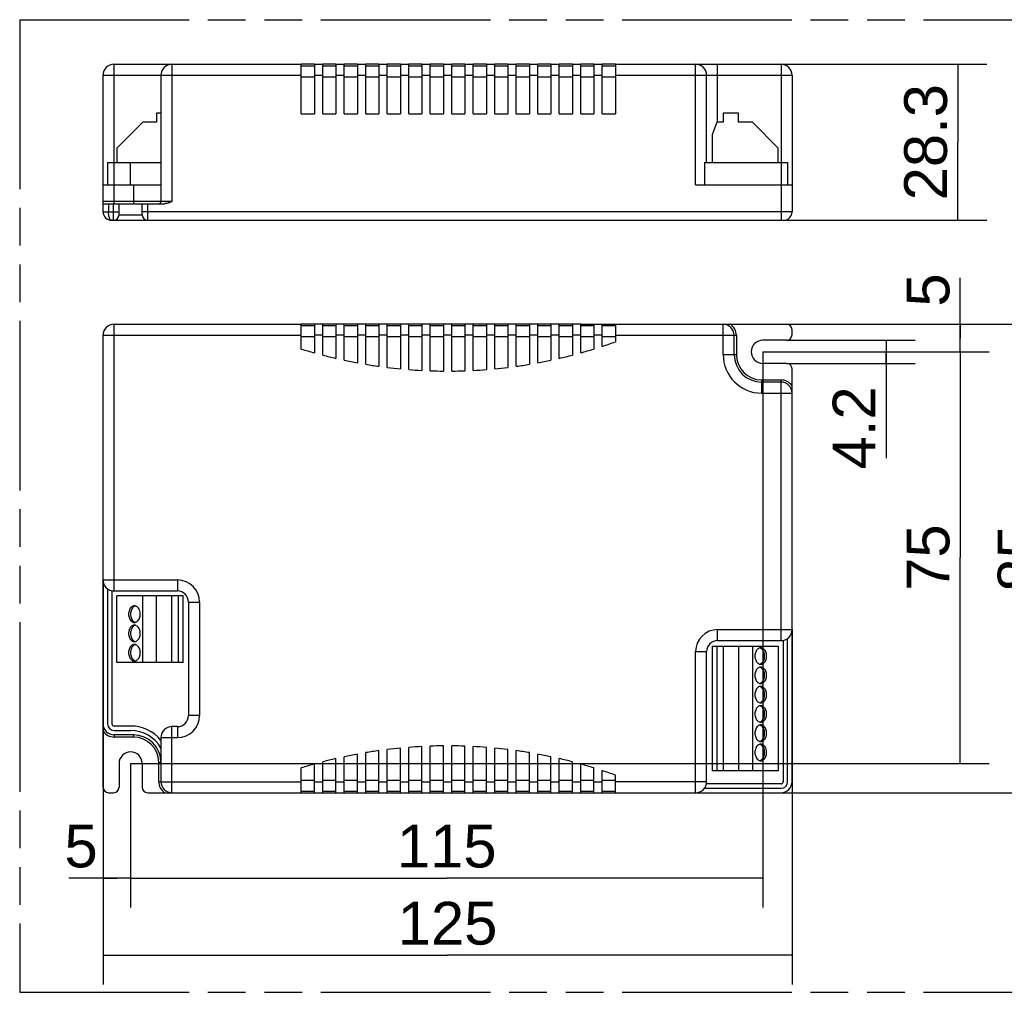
# Model space of a CAD drawing. Header units: millimetres. Extents: x 0 to 210, y 0 to 297.
# Tile 3 of 9: x 50 to 101, y 133 to 183. Entities that reach past the tile are written whole.
import ezdxf
from ezdxf.enums import TextEntityAlignment as Align

# ---------------------------------------------------------------- set-up
doc = ezdxf.new("R2010")
doc.units = ezdxf.units.MM
doc.header["$LTSCALE"] = 19.36
doc.linetypes.add('PHANTOM', pattern=[0.8, 0.45, -0.05, 0.1, -0.05, 0.1, -0.05])
doc.layers.get('0').update_dxf_attribs({"linetype": 'CONTINUOUS'})
for name, color, linetype in [('DEFAULT_3', 7, 'PHANTOM'), ('Z_AXIS', 7, 'CONTINUOUS'), ('Z_DIM_2D', 7, 'CONTINUOUS')]:
    doc.layers.add(name, color=color, linetype=linetype)
doc.styles.add('TEXTSTYLE_3', font='helveticaneueltw1g-ltcn.otf')
doc.dimstyles.new('DIMSTYLE_1', dxfattribs={"dimtxt": 2.2, "dimasz": 3.5, "dimexe": 1.5, "dimexo": 0, "dimgap": 0.55, "dimtad": 1, "dimdec": 0, "dimlfac": 3.529412, "dimdsep": 46, "dimtxsty": 'TEXTSTYLE_3', "dimcen": 0.09, "dimclrt": 5, "dimadec": 0, "dimazin": 0, "dimtp": 0.3, "dimtm": 0.3, "dimtfac": 1, "dimtdec": 0, "dimtofl": 0, "dimtmove": 0, "dimatfit": 3, "dimfxl": 0, "dimtolj": 1, "dimarcsym": 0})
doc.dimstyles.new('DIMSTYLE_2', dxfattribs={"dimtxt": 2.2, "dimasz": 3.5, "dimexe": 1.5, "dimexo": 0, "dimgap": 0.55, "dimtad": 1, "dimlfac": 3.529412, "dimdsep": 46, "dimtxsty": 'TEXTSTYLE_3', "dimcen": 0.09, "dimclrt": 5, "dimadec": 0, "dimazin": 0, "dimtp": 0.1, "dimtm": 0.1, "dimtfac": 1, "dimtofl": 0, "dimtmove": 0, "dimatfit": 3, "dimfxl": 0, "dimtolj": 1, "dimarcsym": 0})
doc.dimstyles.new('DIMSTYLE_3', dxfattribs={"dimtxt": 2.2, "dimasz": 3.5, "dimexe": 1.5, "dimexo": 0, "dimgap": 0.55, "dimtad": 1, "dimlfac": 3.529412, "dimdsep": 46, "dimtxsty": 'TEXTSTYLE_3', "dimcen": 0.09, "dimclrt": 5, "dimadec": 0, "dimazin": 0, "dimtp": 0.5, "dimtm": 0.5, "dimtfac": 1, "dimtofl": 0, "dimtmove": 0, "dimatfit": 3, "dimfxl": 0, "dimtolj": 1, "dimarcsym": 0})
doc.dimstyles.new('DIMSTYLE_4', dxfattribs={"dimtxt": 2.2, "dimasz": 3.5, "dimexe": 1.5, "dimexo": 0, "dimgap": 0.55, "dimtad": 1, "dimlfac": 3.529412, "dimdsep": 46, "dimtxsty": 'TEXTSTYLE_3', "dimcen": 0.09, "dimclrt": 5, "dimadec": 0, "dimazin": 0, "dimtp": 0.3, "dimtm": 0.3, "dimtfac": 1, "dimtofl": 0, "dimtmove": 0, "dimatfit": 3, "dimfxl": 0, "dimtolj": 1, "dimarcsym": 0})
doc.dimstyles.new('DIMSTYLE_5', dxfattribs={"dimtxt": 2.2, "dimasz": 3.5, "dimexe": 1.5, "dimexo": 0, "dimgap": 0.55, "dimtad": 1, "dimlfac": 3.529412, "dimdsep": 46, "dimtxsty": 'TEXTSTYLE_3', "dimcen": 0.09, "dimclrt": 5, "dimadec": 0, "dimazin": 0, "dimtp": 0.2, "dimtm": 0.2, "dimtfac": 1, "dimtofl": 0, "dimtmove": 0, "dimatfit": 3, "dimfxl": 0, "dimtolj": 1, "dimarcsym": 0})

# ---------------------------------------------------------------- blocks, each defined once
blk = doc.blocks.new('*D1')
at = {"layer": 'Z_DIM_2D', "color": 2, "linetype": 'Continuous'}
for p, q in [((88.33, 165.607), (88.33, 137.047)), ((55.832, 144.442), (55.832, 137.047)), ((55.832, 138.547), (72.081, 138.547)), ((88.33, 138.547), (72.081, 138.547))]:
    blk.add_line(p, q, dxfattribs=at)
at = {"layer": 'Z_DIM_2D', "color": 5, "linetype": 'Continuous', "style": 'TEXTSTYLE_3'}
blk.add_text('115', height=2.2, dxfattribs=at).set_placement((72.081, 139.097), align=Align.CENTER)
blk = doc.blocks.new('_NONE')
blk = doc.blocks.new('*D2')
at = {"layer": 'Z_DIM_2D', "color": 2, "linetype": 'Continuous'}
for p, q in [((88.33, 165.607), (99.969, 165.607)), ((98.469, 165.607), (98.469, 155.025)), ((98.469, 144.442), (98.469, 155.025)), ((55.832, 144.442), (99.969, 144.442))]:
    blk.add_line(p, q, dxfattribs=at)
at = {"layer": 'Z_DIM_2D', "color": 5, "linetype": 'Continuous', "style": 'TEXTSTYLE_3'}
blk.add_text('75', height=2.2, rotation=90, dxfattribs=at).set_placement((97.919, 155.025), align=Align.CENTER)
blk = doc.blocks.new('*D3')
at = {"layer": 'Z_DIM_2D', "color": 2, "linetype": 'Continuous'}
for p, q in [((55.832, 144.442), (55.832, 137.052)), ((54.415, 143.224), (54.415, 137.052)), ((55.124, 138.552), (52.661, 138.552)), ((54.415, 138.552), (55.124, 138.552)), ((55.832, 138.552), (55.124, 138.552))]:
    blk.add_line(p, q, dxfattribs=at)
at = {"layer": 'Z_DIM_2D', "color": 5, "linetype": 'Continuous', "style": 'TEXTSTYLE_3'}
blk.add_text('5', height=2.2, dxfattribs=at).set_placement((54.139, 139.102), align=Align.RIGHT)
blk = doc.blocks.new('*D4')
at = {"layer": 'Z_DIM_2D', "color": 2, "linetype": 'Continuous'}
for p, q in [((98.469, 166.316), (98.469, 169.407)), ((89.549, 167.024), (99.969, 167.024)), ((98.469, 167.024), (98.469, 166.316)), ((98.469, 165.607), (98.469, 166.316)), ((88.33, 165.607), (99.969, 165.607))]:
    blk.add_line(p, q, dxfattribs=at)
at = {"layer": 'Z_DIM_2D', "color": 5, "linetype": 'Continuous', "style": 'TEXTSTYLE_3'}
blk.add_text('5', height=2.2, rotation=90, dxfattribs=at).set_placement((97.919, 167.929))
blk = doc.blocks.new('*D5')
at = {"layer": 'Z_DIM_2D', "color": 2, "linetype": 'Continuous'}
for p, q in [((54.415, 153.877), (54.415, 133.082)), ((89.832, 151.327), (89.832, 133.082)), ((54.415, 134.582), (72.124, 134.582)), ((89.832, 134.582), (72.124, 134.582))]:
    blk.add_line(p, q, dxfattribs=at)
at = {"layer": 'Z_DIM_2D', "color": 5, "linetype": 'Continuous', "style": 'TEXTSTYLE_3'}
blk.add_text('125', height=2.2, dxfattribs=at).set_placement((72.124, 135.132), align=Align.CENTER)
blk = doc.blocks.new('*D6')
at = {"layer": 'Z_DIM_2D', "color": 2, "linetype": 'Continuous'}
for p, q in [((86.29, 167.024), (104.651, 167.024)), ((103.151, 167.024), (103.151, 154.982)), ((103.151, 142.941), (103.151, 154.982)), ((84.874, 142.941), (104.651, 142.941))]:
    blk.add_line(p, q, dxfattribs=at)
at = {"layer": 'Z_DIM_2D', "color": 5, "linetype": 'Continuous', "style": 'TEXTSTYLE_3'}
blk.add_text('85', height=2.2, rotation=90, dxfattribs=at).set_placement((102.601, 154.982), align=Align.CENTER)
blk = doc.blocks.new('*D7')
at = {"layer": 'Z_DIM_2D', "color": 2, "linetype": 'Continuous'}
for p, q in [((89.549, 166.202), (96.169, 166.202)), ((94.669, 166.202), (94.669, 165.607)), ((94.669, 165.012), (94.669, 165.607)), ((94.669, 165.607), (94.669, 160.136)), ((89.549, 165.012), (96.169, 165.012))]:
    blk.add_line(p, q, dxfattribs=at)
at = {"layer": 'Z_DIM_2D', "color": 5, "linetype": 'Continuous', "style": 'TEXTSTYLE_3'}
blk.add_text('4.2', height=2.2, rotation=90, dxfattribs=at).set_placement((94.119, 163.83), align=Align.RIGHT)
blk = doc.blocks.new('*D8')
at = {"layer": 'Z_DIM_2D', "color": 2, "linetype": 'Continuous'}
for p, q in [((89.265, 180.39), (99.846, 180.39)), ((98.346, 180.39), (98.346, 176.381)), ((98.346, 172.371), (98.346, 176.381)), ((89.265, 172.371), (99.846, 172.371))]:
    blk.add_line(p, q, dxfattribs=at)
at = {"layer": 'Z_DIM_2D', "color": 5, "linetype": 'Continuous', "style": 'TEXTSTYLE_3'}
blk.add_text('28.3', height=2.2, rotation=90, dxfattribs=at).set_placement((97.796, 176.381), align=Align.CENTER)

msp = doc.modelspace()

# ---------------------------------------------------------------- linework, layer by layer
at = {"color": 9, "linetype": 'Continuous'}
for p, q in [((54.9821, 173.2214), (54.9821, 180.3898)), ((57.9571, 180.3898), (57.9571, 173.3348)), ((84.8738, 174.1989), (84.8738, 180.3898)), ((86.0071, 177.4148), (86.0071, 180.3898)), ((89.2655, 180.3898), (89.2655, 172.3714)), ((54.4155, 179.8231), (64.6013, 179.8231)), ((64.6013, 179.7381), (65.2813, 179.7381)), ((65.2813, 179.8231), (65.7063, 179.8231)), ((65.7063, 179.7381), (66.3863, 179.7381)), ((66.3863, 179.8231), (66.8113, 179.8231)), ((66.8113, 179.7381), (67.4913, 179.7381)), ((67.4913, 179.8231), (67.9163, 179.8231)), ((67.9163, 179.7381), (68.5963, 179.7381)), ((68.5963, 179.8231), (69.0213, 179.8231)), ((69.0213, 179.7381), (69.7013, 179.7381)), ((69.7013, 179.8231), (70.1263, 179.8231)), ((70.1263, 179.7381), (70.8063, 179.7381)), ((70.8063, 179.8231), (71.2313, 179.8231)), ((71.2313, 179.7381), (71.9113, 179.7381)), ((71.9113, 179.8231), (72.3363, 179.8231)), ((72.3363, 179.7381), (73.0163, 179.7381)), ((73.0163, 179.8231), (73.4413, 179.8231)), ((73.4413, 179.7381), (74.1213, 179.7381)), ((74.1213, 179.8231), (74.5463, 179.8231)), ((74.5463, 179.7381), (75.2263, 179.7381)), ((75.2263, 179.8231), (75.6513, 179.8231)), ((75.6513, 179.7381), (76.3313, 179.7381)), ((76.3313, 179.8231), (76.7563, 179.8231)), ((76.7563, 179.7381), (77.4363, 179.7381)), ((77.4363, 179.8231), (77.8613, 179.8231)), ((77.8613, 179.7381), (78.5413, 179.7381)), ((78.5413, 179.8231), (78.9663, 179.8231)), ((78.9663, 179.7381), (79.6463, 179.7381)), ((79.6463, 179.8231), (80.0735, 179.8231)), ((80.0735, 179.7381), (80.7513, 179.7381)), ((80.7513, 179.8231), (89.8321, 179.8231)), ((55.9738, 174.1989), (55.9738, 173.2214)), ((57.9571, 173.3348), (54.4155, 173.3348)), ((54.6988, 173.2214), (54.6988, 172.7964)), ((54.9538, 172.3714), (54.9538, 173.2214)), ((56.7105, 172.3714), (56.7105, 173.2214)), ((54.4155, 172.7964), (55.2371, 172.7964)), ((55.2371, 172.6548), (56.4271, 172.6548)), ((89.8321, 172.7964), (56.4271, 172.7964)), ((54.9821, 153.3107), (54.9821, 167.024)), ((86.2905, 165.4657), (86.2905, 167.024)), ((54.4155, 166.4574), (64.6013, 166.4574)), ((65.2813, 166.3724), (64.6013, 166.3724)), ((65.7063, 166.4574), (65.2813, 166.4574)), ((66.3863, 166.3724), (65.7063, 166.3724)), ((66.8113, 166.4574), (66.3863, 166.4574)), ((67.4913, 166.3724), (66.8113, 166.3724)), ((67.9163, 166.4574), (67.4913, 166.4574)), ((68.5963, 166.3724), (67.9163, 166.3724)), ((69.0213, 166.4574), (68.5963, 166.4574)), ((69.7013, 166.3724), (69.0213, 166.3724)), ((70.1263, 166.4574), (69.7013, 166.4574)), ((70.8063, 166.3724), (70.1263, 166.3724)), ((71.2313, 166.4574), (70.8063, 166.4574)), ((71.9113, 166.3724), (71.2313, 166.3724)), ((72.3363, 166.4574), (71.9113, 166.4574)), ((73.0163, 166.3724), (72.3363, 166.3724)), ((73.4413, 166.4574), (73.0163, 166.4574)), ((74.1213, 166.3724), (73.4413, 166.3724)), ((74.5463, 166.4574), (74.1213, 166.4574)), ((75.2263, 166.3724), (74.5463, 166.3724)), ((75.6513, 166.4574), (75.2263, 166.4574)), ((76.3313, 166.3724), (75.6513, 166.3724)), ((76.7563, 166.4574), (76.3313, 166.4574)), ((77.4363, 166.3724), (76.7563, 166.3724)), ((77.8613, 166.4574), (77.4363, 166.4574)), ((78.5413, 166.3724), (77.8613, 166.3724)), ((78.9663, 166.4574), (78.5413, 166.4574)), ((79.6463, 166.3724), (78.9663, 166.3724)), ((80.0735, 166.4574), (79.6463, 166.4574)), ((80.7513, 166.3724), (80.0735, 166.3724)), ((80.7513, 166.4574), (86.9705, 166.4574)), ((86.9705, 166.4574), (86.9705, 165.4657)), ((86.2905, 165.4657), (86.9705, 165.4657)), ((88.2738, 164.1624), (89.2655, 164.1624)), ((88.2738, 163.4824), (88.2738, 164.1624)), ((89.2655, 150.7607), (89.2655, 164.1624)), ((88.2738, 163.4824), (89.8321, 163.4824)), ((54.4155, 153.8774), (58.2405, 153.8774)), ((58.2405, 153.8774), (58.2405, 153.3107)), ((58.8071, 152.744), (59.3738, 152.744)), ((59.3738, 152.744), (59.3738, 146.9074)), ((86.0071, 151.3274), (89.8321, 151.3274)), ((86.0071, 150.7607), (86.0071, 151.3274)), ((84.8738, 150.194), (85.4405, 150.194)), ((84.8738, 142.9407), (84.8738, 150.194)), ((59.3738, 146.9074), (58.8071, 146.9074)), ((57.9571, 142.9407), (57.9571, 146.3407)), ((58.2405, 146.3407), (58.2405, 145.774)), ((54.9821, 145.9157), (54.9821, 145.8024)), ((55.9738, 145.8024), (54.9821, 145.8024)), ((55.9738, 145.9157), (55.9738, 145.8024)), ((57.3905, 145.774), (58.2405, 145.774)), ((57.2771, 143.5074), (57.2771, 144.499)), ((57.3905, 144.499), (57.2771, 144.499)), ((57.2771, 143.5074), (64.6013, 143.5074)), ((64.6013, 143.5924), (65.2813, 143.5924)), ((65.2813, 143.5074), (65.7063, 143.5074)), ((65.7063, 143.5924), (66.3863, 143.5924)), ((66.3863, 143.5074), (66.8113, 143.5074)), ((66.8113, 143.5924), (67.4913, 143.5924)), ((67.4913, 143.5074), (67.9163, 143.5074)), ((67.9163, 143.5924), (68.5963, 143.5924)), ((68.5963, 143.5074), (69.0213, 143.5074)), ((69.0213, 143.5924), (69.7013, 143.5924)), ((69.7013, 143.5074), (70.1263, 143.5074)), ((70.1263, 143.5924), (70.8063, 143.5924)), ((70.8063, 143.5074), (71.2313, 143.5074)), ((71.2313, 143.5924), (71.9113, 143.5924)), ((71.9113, 143.5074), (72.3363, 143.5074)), ((72.3363, 143.5924), (73.0163, 143.5924)), ((73.0163, 143.5074), (73.4413, 143.5074)), ((73.4413, 143.5924), (74.1213, 143.5924)), ((74.1213, 143.5074), (74.5463, 143.5074)), ((74.5463, 143.5924), (75.2263, 143.5924)), ((75.2263, 143.5074), (75.6513, 143.5074)), ((75.6513, 143.5924), (76.3313, 143.5924)), ((76.3313, 143.5074), (76.7563, 143.5074)), ((76.7563, 143.5924), (77.4363, 143.5924)), ((77.4363, 143.5074), (77.8613, 143.5074)), ((77.8613, 143.5924), (78.5413, 143.5924)), ((78.5413, 143.5074), (78.9663, 143.5074)), ((78.9663, 143.5924), (79.6463, 143.5924)), ((79.6463, 143.5074), (80.0735, 143.5074)), ((80.0735, 143.5924), (80.7513, 143.5924)), ((85.4405, 143.5074), (80.7513, 143.5074))]:
    msp.add_line(p, q, dxfattribs=at)
at = {"color": 7, "linetype": 'Continuous'}
for p, q in [((54.9821, 180.3898), (64.6013, 180.3898)), ((64.6013, 177.8398), (64.6013, 180.3898)), ((64.6013, 180.3048), (65.2813, 180.3048)), ((65.2813, 180.3898), (65.2813, 177.8398)), ((65.2813, 180.3898), (65.7063, 180.3898)), ((65.7063, 177.8398), (65.7063, 180.3898)), ((65.7063, 180.3048), (66.3863, 180.3048)), ((66.3863, 180.3898), (66.3863, 177.8398)), ((66.3863, 180.3898), (66.8113, 180.3898)), ((66.8113, 177.8398), (66.8113, 180.3898)), ((66.8113, 180.3048), (67.4913, 180.3048)), ((67.4913, 180.3898), (67.4913, 177.8398)), ((67.4913, 180.3898), (67.9163, 180.3898)), ((67.9163, 177.8398), (67.9163, 180.3898)), ((67.9163, 180.3048), (68.5963, 180.3048)), ((68.5963, 180.3898), (68.5963, 177.8398)), ((68.5963, 180.3898), (69.0213, 180.3898)), ((69.0213, 177.8398), (69.0213, 180.3898)), ((69.0213, 180.3048), (69.7013, 180.3048)), ((69.7013, 180.3898), (69.7013, 177.8398)), ((69.7013, 180.3898), (70.1263, 180.3898)), ((70.1263, 177.8398), (70.1263, 180.3898)), ((70.1263, 180.3048), (70.8063, 180.3048)), ((70.8063, 180.3898), (70.8063, 177.8398)), ((70.8063, 180.3898), (71.2313, 180.3898)), ((71.2313, 177.8398), (71.2313, 180.3898)), ((71.2313, 180.3048), (71.9113, 180.3048)), ((71.9113, 180.3898), (71.9113, 177.8398)), ((71.9113, 180.3898), (72.3363, 180.3898)), ((72.3363, 177.8398), (72.3363, 180.3898)), ((72.3363, 180.3048), (73.0163, 180.3048)), ((73.0163, 180.3898), (73.0163, 177.8398)), ((73.0163, 180.3898), (73.4413, 180.3898)), ((73.4413, 177.8398), (73.4413, 180.3898)), ((73.4413, 180.3048), (74.1213, 180.3048)), ((74.1213, 180.3898), (74.1213, 177.8398)), ((74.1213, 180.3898), (74.5463, 180.3898)), ((74.5463, 177.8398), (74.5463, 180.3898)), ((74.5463, 180.3048), (75.2263, 180.3048)), ((75.2263, 180.3898), (75.2263, 177.8398)), ((75.2263, 180.3898), (75.6513, 180.3898)), ((75.6513, 177.8398), (75.6513, 180.3898)), ((75.6513, 180.3048), (76.3313, 180.3048)), ((76.3313, 180.3898), (76.3313, 177.8398)), ((76.3313, 180.3898), (76.7563, 180.3898)), ((76.7563, 177.8398), (76.7563, 180.3898)), ((76.7563, 180.3048), (77.4363, 180.3048)), ((77.4363, 180.3898), (77.8613, 180.3898)), ((77.4363, 180.3898), (77.4363, 177.8398)), ((77.8613, 177.8398), (77.8613, 180.3898)), ((77.8613, 180.3048), (78.5413, 180.3048)), ((78.5413, 180.3898), (78.9663, 180.3898)), ((78.5413, 180.3898), (78.5413, 177.8398)), ((78.9663, 177.8398), (78.9663, 180.3898)), ((78.9663, 180.3048), (79.6463, 180.3048)), ((79.6463, 180.3898), (80.0735, 180.3898)), ((79.6463, 180.3898), (79.6463, 177.8398)), ((80.0735, 177.8398), (80.0735, 180.3898)), ((80.0735, 180.3048), (80.7513, 180.3048)), ((80.7513, 180.3898), (89.2655, 180.3898)), ((80.7513, 180.3898), (80.7513, 177.8398)), ((54.4155, 172.7964), (54.4155, 179.8231)), ((57.3905, 179.8231), (57.3905, 173.3348)), ((85.4405, 175.3323), (85.4405, 179.8231)), ((89.8321, 179.8231), (89.8321, 172.7964)), ((57.1638, 177.8681), (57.1638, 177.4148)), ((57.3905, 177.8681), (57.1638, 177.8681)), ((64.6013, 177.8398), (65.2813, 177.8398)), ((65.7063, 177.8398), (66.3863, 177.8398)), ((66.8113, 177.8398), (67.4913, 177.8398)), ((67.9163, 177.8398), (68.5963, 177.8398)), ((69.0213, 177.8398), (69.7013, 177.8398)), ((70.1263, 177.8398), (70.8063, 177.8398)), ((71.2313, 177.8398), (71.9113, 177.8398)), ((72.3363, 177.8398), (73.0163, 177.8398)), ((73.4413, 177.8398), (74.1213, 177.8398)), ((74.5463, 177.8398), (75.2263, 177.8398)), ((75.6513, 177.8398), (76.3313, 177.8398)), ((76.7563, 177.8398), (77.4363, 177.8398)), ((77.8613, 177.8398), (78.5413, 177.8398)), ((78.9663, 177.8398), (79.6463, 177.8398)), ((80.0713, 177.8398), (80.7513, 177.8398)), ((87.0838, 177.8681), (86.2905, 177.8681)), ((86.2905, 177.8681), (86.2905, 177.4148)), ((87.0838, 177.4148), (87.0838, 177.8681)), ((56.4555, 177.4148), (55.1238, 176.0831)), ((57.1638, 177.4148), (56.4555, 177.4148)), ((85.961, 177.4148), (85.7238, 176.7631)), ((86.2905, 177.4148), (85.961, 177.4148)), ((87.7921, 177.4148), (87.0838, 177.4148)), ((89.1238, 176.0831), (87.7921, 177.4148)), ((85.7238, 176.7631), (85.7238, 175.3323)), ((55.1238, 176.0831), (55.1238, 175.3323)), ((89.1238, 175.3323), (89.1238, 176.0831)), ((54.6421, 175.3323), (54.6421, 174.1989)), ((54.6421, 175.3323), (55.8321, 175.3323)), ((85.3271, 175.3323), (89.6055, 175.3323)), ((85.3271, 175.3323), (85.3271, 174.1989)), ((89.6055, 175.3323), (89.6055, 174.1989)), ((54.4155, 174.1989), (55.9738, 174.1989)), ((84.8738, 174.1989), (89.8321, 174.1989)), ((54.4155, 173.2214), (57.5813, 173.2214)), ((55.2371, 172.6548), (55.2371, 173.2214)), ((56.4271, 172.6548), (56.4271, 173.2214)), ((54.8405, 172.3714), (89.4071, 172.3714)), ((54.9821, 167.024), (64.6013, 167.024)), ((64.6013, 165.7505), (64.6013, 167.024)), ((65.2813, 166.939), (64.6013, 166.939)), ((65.7063, 167.024), (64.6035, 167.024)), ((65.2813, 167.024), (65.2813, 165.5509)), ((65.7063, 165.4364), (65.7063, 167.024)), ((66.3863, 166.939), (65.7063, 166.939)), ((66.8113, 167.024), (65.7085, 167.024)), ((66.3863, 167.024), (66.3863, 165.2696)), ((66.8113, 165.1752), (66.8113, 167.024)), ((67.4913, 166.939), (66.8113, 166.939)), ((67.9163, 167.024), (66.8135, 167.024)), ((67.4913, 167.024), (67.4913, 165.04)), ((67.9163, 164.9652), (67.9163, 167.024)), ((68.5963, 166.939), (67.9163, 166.939)), ((69.0213, 167.024), (67.9185, 167.024)), ((68.5963, 167.024), (68.5963, 164.8609)), ((69.0213, 164.8051), (69.0213, 167.024)), ((69.7013, 166.939), (69.0213, 166.939)), ((70.1263, 167.024), (69.0235, 167.024)), ((69.7013, 167.024), (69.7013, 164.731)), ((70.1263, 164.6941), (70.1263, 167.024)), ((70.8063, 166.939), (70.1263, 166.939)), ((71.2313, 167.024), (70.1285, 167.024)), ((70.8063, 167.024), (70.8063, 164.6498)), ((71.2313, 164.6313), (71.2313, 167.024)), ((71.9113, 166.939), (71.2313, 166.939)), ((72.3363, 167.024), (71.2335, 167.024)), ((71.9113, 167.024), (71.9113, 164.6166)), ((72.3363, 164.6166), (72.3363, 167.024)), ((73.0163, 166.939), (72.3363, 166.939)), ((73.4413, 167.024), (72.3385, 167.024)), ((73.0163, 167.024), (73.0163, 164.6313)), ((73.4413, 164.6498), (73.4413, 167.024)), ((74.1213, 166.939), (73.4413, 166.939)), ((74.5463, 167.024), (73.4435, 167.024)), ((74.1213, 167.024), (74.1213, 164.6941)), ((74.5463, 164.731), (74.5463, 167.024)), ((75.2263, 166.939), (74.5463, 166.939)), ((75.6513, 167.024), (74.5485, 167.024)), ((75.2263, 167.024), (75.2263, 164.8051)), ((75.6513, 164.8609), (75.6513, 167.024)), ((76.3313, 166.939), (75.6513, 166.939)), ((76.7563, 167.024), (75.6535, 167.024)), ((76.3313, 167.024), (76.3313, 164.9652)), ((76.7563, 165.04), (76.7563, 167.024)), ((77.4363, 166.939), (76.7563, 166.939)), ((77.8613, 167.024), (76.7585, 167.024)), ((77.4363, 167.024), (77.4363, 165.1752)), ((77.8613, 165.2696), (77.8613, 167.024)), ((78.5413, 166.939), (77.8613, 166.939)), ((78.9663, 167.024), (77.8635, 167.024)), ((78.5413, 167.024), (78.5413, 165.4364)), ((78.9663, 165.5509), (78.9663, 167.024)), ((79.6463, 166.939), (78.9663, 166.939)), ((78.9685, 167.024), (89.5488, 167.024)), ((79.6463, 167.024), (79.6463, 165.7505)), ((80.0735, 165.8865), (80.0735, 167.024)), ((80.7513, 166.939), (80.0735, 166.939)), ((80.7513, 167.024), (80.7513, 166.1195)), ((89.8321, 166.4857), (89.8321, 166.7407)), ((54.4155, 143.224), (54.4155, 166.4574)), ((86.8571, 165.4657), (86.8571, 166.4574)), ((89.5488, 166.2024), (88.3305, 166.2024)), ((89.5488, 165.0124), (88.3305, 165.0124)), ((89.8321, 143.5074), (89.8321, 164.729)), ((89.2655, 164.049), (88.2738, 164.049)), ((54.6421, 153.424), (54.6421, 146.4824)), ((54.8688, 153.3221), (54.8688, 146.4824)), ((54.9821, 153.3107), (58.2405, 153.3107)), ((55.1238, 149.6274), (55.1238, 153.0557)), ((58.5238, 153.0557), (55.1238, 153.0557)), ((56.4555, 149.6274), (56.4555, 153.0557)), ((57.1638, 149.6274), (57.1638, 153.0557)), ((57.9571, 149.6274), (57.9571, 153.0557)), ((58.2866, 149.6274), (58.2866, 153.0557)), ((58.5238, 149.6274), (58.5238, 153.0557)), ((58.8071, 152.744), (58.8071, 146.9074)), ((89.6055, 143.5074), (89.6055, 150.874)), ((85.7238, 150.4774), (89.1238, 150.4774)), ((85.7238, 150.4774), (85.7238, 144.074)), ((85.961, 150.4774), (85.961, 144.074)), ((86.0071, 150.7607), (89.2655, 150.7607)), ((86.2905, 150.4774), (86.2905, 144.074)), ((87.0838, 150.4774), (87.0838, 144.074)), ((87.7921, 150.4774), (87.7921, 144.074)), ((89.1238, 150.4774), (89.1238, 144.074)), ((89.3788, 150.7721), (89.3788, 143.5074)), ((85.4405, 143.5074), (85.4405, 150.194)), ((58.5238, 149.6274), (55.1238, 149.6274)), ((55.8321, 146.369), (54.9821, 146.369)), ((58.2405, 146.3407), (57.9571, 146.3407)), ((54.9821, 146.1424), (55.8321, 146.1424)), ((55.9738, 145.9157), (54.9821, 145.9157)), ((57.3905, 145.774), (57.3905, 143.5074)), ((70.1263, 142.9407), (70.1263, 145.2707)), ((70.8063, 142.9407), (70.8063, 145.315)), ((71.2313, 142.9407), (71.2313, 145.3334)), ((71.9113, 142.9407), (71.9113, 145.3481)), ((72.3363, 142.9407), (72.3363, 145.3481)), ((73.0163, 142.9407), (73.0163, 145.3334)), ((73.4413, 142.9407), (73.4413, 145.315)), ((74.1213, 142.9407), (74.1213, 145.2707)), ((66.8113, 142.9407), (66.8113, 144.7895)), ((67.4913, 142.9407), (67.4913, 144.9247)), ((67.9163, 142.9407), (67.9163, 144.9995)), ((68.5963, 142.9407), (68.5963, 145.1039)), ((69.0213, 142.9407), (69.0213, 145.1596)), ((69.7013, 142.9407), (69.7013, 145.2337)), ((74.5463, 142.9407), (74.5463, 145.2337)), ((75.2263, 142.9407), (75.2263, 145.1596)), ((75.6513, 142.9407), (75.6513, 145.1039)), ((76.3313, 142.9407), (76.3313, 144.9995)), ((76.7563, 142.9407), (76.7563, 144.9247)), ((77.4363, 142.9407), (77.4363, 144.7895)), ((55.2371, 144.4424), (55.2371, 143.224)), ((56.4271, 144.4424), (56.4271, 143.224)), ((65.2813, 142.9407), (65.2813, 144.4138)), ((65.7063, 142.9407), (65.7063, 144.5283)), ((66.3863, 142.9407), (66.3863, 144.6952)), ((77.8613, 142.9407), (77.8613, 144.6952)), ((78.5413, 142.9407), (78.5413, 144.5283)), ((78.9663, 142.9407), (78.9663, 144.4138)), ((64.6013, 142.9407), (64.6013, 144.2142)), ((79.6463, 142.9407), (79.6463, 144.2142)), ((80.0735, 142.9407), (80.0735, 144.0782)), ((80.7513, 142.9407), (80.7513, 143.8452)), ((89.1238, 144.074), (85.7238, 144.074)), ((89.2655, 143.394), (85.429, 143.394)), ((54.6988, 142.9407), (54.9538, 142.9407)), ((56.7105, 142.9407), (89.2655, 142.9407)), ((64.6013, 143.0257), (65.2813, 143.0257)), ((65.7063, 143.0257), (66.3863, 143.0257)), ((66.8113, 143.0257), (67.4913, 143.0257)), ((67.9163, 143.0257), (68.5963, 143.0257)), ((69.0213, 143.0257), (69.7013, 143.0257)), ((70.1263, 143.0257), (70.8063, 143.0257)), ((71.2313, 143.0257), (71.9113, 143.0257)), ((72.3363, 143.0257), (73.0163, 143.0257)), ((73.4413, 143.0257), (74.1213, 143.0257)), ((74.5463, 143.0257), (75.2263, 143.0257)), ((75.6513, 143.0257), (76.3313, 143.0257)), ((76.7563, 143.0257), (77.4363, 143.0257)), ((77.8613, 143.0257), (78.5413, 143.0257)), ((78.9663, 143.0257), (79.6463, 143.0257)), ((80.0735, 143.0257), (80.7513, 143.0257)), ((85.3271, 143.1674), (89.2655, 143.1674))]:
    msp.add_line(p, q, dxfattribs=at)
msp.add_lwpolyline([(57.9571, 173.3348), (57.932, 173.3235), (57.9069, 173.3124), (57.882, 173.3016), (57.857, 173.291), (57.8319, 173.2808), (57.8065, 173.2709), (57.7807, 173.2615), (57.7545, 173.2527), (57.7277, 173.2446), (57.7002, 173.2373), (57.6719, 173.231), (57.6427, 173.226), (57.6125, 173.2229), (57.5813, 173.2214)], dxfattribs=at)
at = {"color": 9, "linetype": 'Continuous'}
msp.add_lwpolyline([(54.8405, 172.3714), (54.8243, 172.3742), (54.8084, 172.3825), (54.7928, 172.3963), (54.7777, 172.4154), (54.7636, 172.4394), (54.7506, 172.4679), (54.7388, 172.5004), (54.7284, 172.5363), (54.7195, 172.5752), (54.7121, 172.6166), (54.7063, 172.6599), (54.7022, 172.7046), (54.6997, 172.7503), (54.6988, 172.7964)], dxfattribs=at)
at = {"color": 7, "linetype": 'Continuous'}
for centre, radius, start, end in [((54.9821, 179.8231), 0.5667, 90, 180), ((57.9571, 179.8231), 0.5667, 90, 180), ((84.8738, 179.8231), 0.5667, 0, 90), ((89.2655, 179.8231), 0.5667, 0, 90), ((57.2771, 173.3348), 0.1133, 279, 360), ((54.8405, 172.7964), 0.425, 180, 270), ((54.9538, 172.6548), 0.2833, 270, 360), ((56.7105, 172.6548), 0.2833, 180, 270), ((89.4071, 172.7964), 0.425, 270, 360), ((54.9821, 166.4574), 0.5667, 90, 180), ((86.2905, 166.4574), 0.5667, 0, 90), ((89.5488, 166.7407), 0.2833, 0, 90), ((88.3305, 165.6074), 0.595, 90, 270), ((89.5488, 166.4857), 0.2833, 270, 360), ((88.2738, 165.4657), 1.4167, 180, 270), ((89.5488, 164.729), 0.2833, 0, 90), ((89.2655, 163.4824), 0.5667, 0, 90), ((54.9821, 153.8774), 0.5667, 180, 270), ((58.2405, 152.744), 0.5667, 0, 90), ((89.2655, 151.3274), 0.5667, 270, 360), ((86.0071, 150.194), 0.5667, 90, 180), ((58.2405, 146.9074), 0.5667, 270, 360), ((54.9821, 146.4824), 0.5667, 180, 270), ((54.9821, 146.4824), 0.34, 180, 270), ((54.9821, 146.4824), 0.1133, 180, 270), ((57.9571, 145.774), 0.5667, 90, 180), ((55.8321, 144.4424), 0.595, 0, 180), ((57.9571, 143.5074), 0.5667, 180, 270), ((84.8738, 143.5074), 0.5667, 270, 360), ((89.2655, 143.5074), 0.5667, 270, 360), ((89.2655, 143.5074), 0.34, 270, 360), ((89.2655, 143.5074), 0.1133, 270, 360), ((54.6988, 143.224), 0.2833, 180, 270), ((54.9538, 143.224), 0.2833, 270, 360), ((56.7105, 143.224), 0.2833, 180, 270)]:
    msp.add_arc(centre, radius, start, end, dxfattribs=at)
at = {"color": 9, "linetype": 'Continuous'}
for centre, radius, start, end in [((86.2905, 166.4574), 0.68, 0, 56.44269), ((88.2738, 165.4657), 1.9833, 180, 270), ((88.2738, 165.4657), 1.3033, 180, 270), ((89.2655, 163.4824), 0.68, 33.55731, 90), ((58.2405, 152.744), 1.1333, 0, 90), ((86.0071, 150.194), 1.1333, 90, 180), ((58.2405, 146.9074), 1.1333, 270, 360), ((54.9821, 146.4824), 0.68, 213.55731, 270), ((55.9738, 144.499), 1.3033, 0, 90), ((57.9571, 143.5074), 0.68, 180, 236.44269)]:
    msp.add_arc(centre, radius, start, end, dxfattribs=at)
at = {"layer": 'DEFAULT_3', "color": 7, "linetype": 'PHANTOM'}
for p, q in [((50.1286, 182.68), (50.1286, 132.68)), ((50.1286, 182.68), (150.1286, 182.68)), ((50.1286, 132.68), (150.1286, 132.68))]:
    msp.add_line(p, q, dxfattribs=at)
at = {"layer": 'Z_AXIS', "color": 7, "linetype": 'Continuous'}
for p, q in [((65.2813, 180.3898), (64.6013, 180.3898)), ((66.3863, 180.3898), (65.7063, 180.3898)), ((67.4913, 180.3898), (66.8113, 180.3898)), ((68.5963, 180.3898), (67.9163, 180.3898)), ((69.7013, 180.3898), (69.0213, 180.3898)), ((70.8063, 180.3898), (70.1263, 180.3898)), ((71.9113, 180.3898), (71.2313, 180.3898)), ((73.0163, 180.3898), (72.3363, 180.3898)), ((74.1213, 180.3898), (73.4413, 180.3898)), ((75.2263, 180.3898), (74.5463, 180.3898)), ((76.3313, 180.3898), (75.6513, 180.3898)), ((77.4363, 180.3898), (76.7563, 180.3898)), ((78.5413, 180.3898), (77.8613, 180.3898)), ((79.6463, 180.3898), (78.9663, 180.3898)), ((80.7513, 180.3898), (80.0735, 180.3898)), ((55.8321, 175.3323), (57.3905, 175.3323)), ((55.9738, 174.1989), (57.3905, 174.1989)), ((56.0409, 152.5285), (56.0007, 152.5072)), ((56.0753, 152.539), (56.0409, 152.5285)), ((56.0007, 151.7342), (56.0409, 151.7129)), ((56.0409, 151.5368), (56.0007, 151.5156)), ((56.0409, 151.7129), (56.0753, 151.7024)), ((56.0753, 151.5474), (56.0409, 151.5368)), ((56.0007, 150.7425), (56.0409, 150.7212)), ((56.0409, 150.5452), (56.0007, 150.5239)), ((56.0409, 150.7212), (56.0753, 150.7107)), ((56.0753, 150.5557), (56.0409, 150.5452)), ((88.2067, 150.3752), (88.1723, 150.3857)), ((88.2469, 150.3539), (88.2067, 150.3752)), ((56.0007, 149.7508), (56.0409, 149.7296)), ((56.0409, 149.7296), (56.0753, 149.719)), ((88.1723, 149.549), (88.2067, 149.5596)), ((88.2067, 149.3835), (88.1723, 149.394)), ((88.2067, 149.5596), (88.2469, 149.5808)), ((88.2469, 149.3622), (88.2067, 149.3835)), ((88.1723, 148.5574), (88.2067, 148.5679)), ((88.2067, 148.3918), (88.1723, 148.4024)), ((88.2067, 148.5679), (88.2469, 148.5892)), ((88.2469, 148.3706), (88.2067, 148.3918)), ((88.1723, 147.5657), (88.2067, 147.5762)), ((88.2067, 147.4002), (88.1723, 147.4107)), ((88.2067, 147.5762), (88.2469, 147.5975)), ((88.2469, 147.3789), (88.2067, 147.4002)), ((88.1723, 146.574), (88.2067, 146.5846)), ((88.2067, 146.4085), (88.1723, 146.419)), ((88.2067, 146.5846), (88.2469, 146.6058)), ((88.2469, 146.3872), (88.2067, 146.4085)), ((88.1723, 145.5824), (88.2067, 145.5929)), ((88.2067, 145.4168), (88.1723, 145.4274)), ((88.2067, 145.5929), (88.2469, 145.6142)), ((88.2469, 145.3956), (88.2067, 145.4168)), ((88.1723, 144.5907), (88.2067, 144.6012)), ((88.2067, 144.6012), (88.2469, 144.6225))]:
    msp.add_line(p, q, dxfattribs=at)
at = {"layer": 'Z_AXIS', "color": 9, "linetype": 'Continuous'}
msp.add_line((55.8321, 174.1989), (55.8321, 175.3323), dxfattribs=at)
at = {"layer": 'Z_AXIS', "color": 7, "linetype": 'Continuous'}
for points in [[(56.0254, 152.5457), (55.9858, 152.542), (55.9476, 152.5312), (55.9104, 152.5133), (55.8751, 152.4888), (55.8424, 152.4578), (55.8129, 152.4212), (55.787, 152.3794), (55.7651, 152.3332), (55.7478, 152.2833), (55.7351, 152.2307), (55.7275, 152.1762), (55.7248, 152.1207), (55.7275, 152.0652), (55.7351, 152.0107), (55.7478, 151.9581), (55.7651, 151.9082), (55.787, 151.862), (55.8129, 151.8202), (55.8424, 151.7836), (55.8751, 151.7526), (55.9104, 151.7281), (55.9476, 151.7102), (55.9858, 151.6994), (56.0254, 151.6957)], [(56.0007, 152.5072), (55.9631, 152.4782), (55.9288, 152.4418), (55.8984, 152.399), (55.8728, 152.3504), (55.8522, 152.2973), (55.8372, 152.2404), (55.8281, 152.1812), (55.8251, 152.1207), (55.8281, 152.0602), (55.8372, 152.001), (55.8522, 151.9441), (55.8728, 151.891), (55.8984, 151.8424), (55.9288, 151.7996), (55.9631, 151.7632), (56.0007, 151.7342)], [(56.0254, 151.6957), (56.0649, 151.6994), (56.1032, 151.7102), (56.1404, 151.7281), (56.1756, 151.7526), (56.2083, 151.7836), (56.2379, 151.8202), (56.2638, 151.862), (56.2856, 151.9082), (56.303, 151.9581), (56.3157, 152.0107), (56.3233, 152.0652), (56.3259, 152.1207), (56.3233, 152.1762), (56.3157, 152.2307), (56.303, 152.2833), (56.2856, 152.3332), (56.2638, 152.3794), (56.2379, 152.4212), (56.2083, 152.4578), (56.1756, 152.4888), (56.1404, 152.5133), (56.1032, 152.5312), (56.0649, 152.542), (56.0254, 152.5457)], [(56.0254, 151.554), (55.9858, 151.5503), (55.9476, 151.5396), (55.9104, 151.5216), (55.8751, 151.4971), (55.8424, 151.4662), (55.8129, 151.4296), (55.787, 151.3877), (55.7651, 151.3415), (55.7478, 151.2917), (55.7351, 151.239), (55.7275, 151.1845), (55.7248, 151.129), (55.7275, 151.0736), (55.7351, 151.019), (55.7478, 150.9664), (55.7651, 150.9165), (55.787, 150.8703), (55.8129, 150.8285), (55.8424, 150.7919), (55.8751, 150.761), (55.9104, 150.7364), (55.9476, 150.7185), (55.9858, 150.7078), (56.0254, 150.704)], [(56.0007, 151.5156), (55.9631, 151.4866), (55.9288, 151.4502), (55.8984, 151.4073), (55.8728, 151.3588), (55.8522, 151.3056), (55.8372, 151.2488), (55.8281, 151.1895), (55.8251, 151.129), (55.8281, 151.0686), (55.8372, 151.0093), (55.8522, 150.9525), (55.8728, 150.8993), (55.8984, 150.8507), (55.9288, 150.8079), (55.9631, 150.7715), (56.0007, 150.7425)], [(56.0254, 150.704), (56.0649, 150.7078), (56.1032, 150.7185), (56.1404, 150.7364), (56.1756, 150.761), (56.2083, 150.7919), (56.2379, 150.8285), (56.2638, 150.8703), (56.2856, 150.9165), (56.303, 150.9664), (56.3157, 151.019), (56.3233, 151.0736), (56.3259, 151.129), (56.3233, 151.1845), (56.3157, 151.239), (56.303, 151.2917), (56.2856, 151.3415), (56.2638, 151.3877), (56.2379, 151.4296), (56.2083, 151.4662), (56.1756, 151.4971), (56.1404, 151.5216), (56.1032, 151.5396), (56.0649, 151.5503), (56.0254, 151.554)], [(56.0254, 150.5624), (55.9858, 150.5586), (55.9476, 150.5479), (55.9104, 150.53), (55.8751, 150.5054), (55.8424, 150.4745), (55.8129, 150.4379), (55.787, 150.3961), (55.7651, 150.3499), (55.7478, 150.3), (55.7351, 150.2474), (55.7275, 150.1928), (55.7248, 150.1374), (55.7275, 150.0819), (55.7351, 150.0274), (55.7478, 149.9747), (55.7651, 149.9249), (55.787, 149.8787), (55.8129, 149.8368), (55.8424, 149.8002), (55.8751, 149.7693), (55.9104, 149.7448), (55.9476, 149.7268), (55.9858, 149.7161), (56.0254, 149.7124)], [(56.0007, 150.5239), (55.9631, 150.4949), (55.9288, 150.4585), (55.8984, 150.4157), (55.8728, 150.3671), (55.8522, 150.3139), (55.8372, 150.2571), (55.8281, 150.1979), (55.8251, 150.1374), (55.8281, 150.0769), (55.8372, 150.0176), (55.8522, 149.9608), (55.8728, 149.9076), (55.8984, 149.8591), (55.9288, 149.8162), (55.9631, 149.7798), (56.0007, 149.7508)], [(56.0254, 149.7124), (56.0649, 149.7161), (56.1032, 149.7268), (56.1404, 149.7448), (56.1756, 149.7693), (56.2083, 149.8002), (56.2379, 149.8368), (56.2638, 149.8787), (56.2856, 149.9249), (56.303, 149.9747), (56.3157, 150.0274), (56.3233, 150.0819), (56.3259, 150.1374), (56.3233, 150.1928), (56.3157, 150.2474), (56.303, 150.3), (56.2856, 150.3499), (56.2638, 150.3961), (56.2379, 150.4379), (56.2083, 150.4745), (56.1756, 150.5054), (56.1404, 150.53), (56.1032, 150.5479), (56.0649, 150.5586), (56.0254, 150.5624)], [(88.2222, 150.3924), (88.1827, 150.3886), (88.1445, 150.3779), (88.1073, 150.36), (88.072, 150.3354), (88.0393, 150.3045), (88.0097, 150.2679), (87.9839, 150.2261), (87.962, 150.1799), (87.9446, 150.13), (87.932, 150.0774), (87.9243, 150.0228), (87.9217, 149.9674), (87.9243, 149.9119), (87.932, 149.8574), (87.9446, 149.8047), (87.962, 149.7549), (87.9839, 149.7087), (88.0097, 149.6668), (88.0393, 149.6302), (88.072, 149.5993), (88.1073, 149.5748), (88.1445, 149.5568), (88.1827, 149.5461), (88.2222, 149.5424)], [(88.2222, 149.5424), (88.2618, 149.5461), (88.3, 149.5568), (88.3372, 149.5748), (88.3725, 149.5993), (88.4052, 149.6302), (88.4347, 149.6668), (88.4606, 149.7087), (88.4825, 149.7549), (88.4999, 149.8047), (88.5125, 149.8574), (88.5202, 149.9119), (88.5228, 149.9674), (88.5202, 150.0228), (88.5125, 150.0774), (88.4999, 150.13), (88.4825, 150.1799), (88.4606, 150.2261), (88.4347, 150.2679), (88.4052, 150.3045), (88.3725, 150.3354), (88.3372, 150.36), (88.3, 150.3779), (88.2618, 150.3886), (88.2222, 150.3924)], [(88.2469, 149.5808), (88.2845, 149.6098), (88.3188, 149.6462), (88.3492, 149.6891), (88.3748, 149.7376), (88.3954, 149.7908), (88.4104, 149.8476), (88.4195, 149.9069), (88.4225, 149.9674), (88.4195, 150.0279), (88.4104, 150.0871), (88.3954, 150.1439), (88.3748, 150.1971), (88.3492, 150.2457), (88.3188, 150.2885), (88.2845, 150.3249), (88.2469, 150.3539)], [(88.2222, 149.4007), (88.1827, 149.397), (88.1445, 149.3862), (88.1073, 149.3683), (88.072, 149.3438), (88.0393, 149.3128), (88.0097, 149.2762), (87.9839, 149.2344), (87.962, 149.1882), (87.9446, 149.1383), (87.932, 149.0857), (87.9243, 149.0312), (87.9217, 148.9757), (87.9243, 148.9202), (87.932, 148.8657), (87.9446, 148.8131), (87.962, 148.7632), (87.9839, 148.717), (88.0097, 148.6752), (88.0393, 148.6386), (88.072, 148.6076), (88.1073, 148.5831), (88.1445, 148.5652), (88.1827, 148.5544), (88.2222, 148.5507)], [(88.2222, 148.5507), (88.2618, 148.5544), (88.3, 148.5652), (88.3372, 148.5831), (88.3725, 148.6076), (88.4052, 148.6386), (88.4347, 148.6752), (88.4606, 148.717), (88.4825, 148.7632), (88.4999, 148.8131), (88.5125, 148.8657), (88.5202, 148.9202), (88.5228, 148.9757), (88.5202, 149.0312), (88.5125, 149.0857), (88.4999, 149.1383), (88.4825, 149.1882), (88.4606, 149.2344), (88.4347, 149.2762), (88.4052, 149.3128), (88.3725, 149.3438), (88.3372, 149.3683), (88.3, 149.3862), (88.2618, 149.397), (88.2222, 149.4007)], [(88.2469, 148.5892), (88.2845, 148.6182), (88.3188, 148.6546), (88.3492, 148.6974), (88.3748, 148.746), (88.3954, 148.7991), (88.4104, 148.856), (88.4195, 148.9152), (88.4225, 148.9757), (88.4195, 149.0362), (88.4104, 149.0954), (88.3954, 149.1523), (88.3748, 149.2054), (88.3492, 149.254), (88.3188, 149.2968), (88.2845, 149.3332), (88.2469, 149.3622)], [(88.2222, 148.409), (88.1827, 148.4053), (88.1445, 148.3946), (88.1073, 148.3766), (88.072, 148.3521), (88.0393, 148.3212), (88.0097, 148.2846), (87.9839, 148.2427), (87.962, 148.1965), (87.9446, 148.1467), (87.932, 148.094), (87.9243, 148.0395), (87.9217, 147.984), (87.9243, 147.9286), (87.932, 147.874), (87.9446, 147.8214), (87.962, 147.7715), (87.9839, 147.7253), (88.0097, 147.6835), (88.0393, 147.6469), (88.072, 147.616), (88.1073, 147.5914), (88.1445, 147.5735), (88.1827, 147.5628), (88.2222, 147.559)], [(88.2222, 147.559), (88.2618, 147.5628), (88.3, 147.5735), (88.3372, 147.5914), (88.3725, 147.616), (88.4052, 147.6469), (88.4347, 147.6835), (88.4606, 147.7253), (88.4825, 147.7715), (88.4999, 147.8214), (88.5125, 147.874), (88.5202, 147.9286), (88.5228, 147.984), (88.5202, 148.0395), (88.5125, 148.094), (88.4999, 148.1467), (88.4825, 148.1965), (88.4606, 148.2427), (88.4347, 148.2846), (88.4052, 148.3212), (88.3725, 148.3521), (88.3372, 148.3766), (88.3, 148.3946), (88.2618, 148.4053), (88.2222, 148.409)], [(88.2469, 147.5975), (88.2845, 147.6265), (88.3188, 147.6629), (88.3492, 147.7057), (88.3748, 147.7543), (88.3954, 147.8075), (88.4104, 147.8643), (88.4195, 147.9236), (88.4225, 147.984), (88.4195, 148.0445), (88.4104, 148.1038), (88.3954, 148.1606), (88.3748, 148.2138), (88.3492, 148.2623), (88.3188, 148.3052), (88.2845, 148.3416), (88.2469, 148.3706)], [(88.2222, 147.4174), (88.1827, 147.4136), (88.1445, 147.4029), (88.1073, 147.385), (88.072, 147.3604), (88.0393, 147.3295), (88.0097, 147.2929), (87.9839, 147.2511), (87.962, 147.2049), (87.9446, 147.155), (87.932, 147.1024), (87.9243, 147.0478), (87.9217, 146.9924), (87.9243, 146.9369), (87.932, 146.8824), (87.9446, 146.8297), (87.962, 146.7799), (87.9839, 146.7337), (88.0097, 146.6918), (88.0393, 146.6552), (88.072, 146.6243), (88.1073, 146.5998), (88.1445, 146.5818), (88.1827, 146.5711), (88.2222, 146.5674)], [(88.2222, 146.5674), (88.2618, 146.5711), (88.3, 146.5818), (88.3372, 146.5998), (88.3725, 146.6243), (88.4052, 146.6552), (88.4347, 146.6918), (88.4606, 146.7337), (88.4825, 146.7799), (88.4999, 146.8297), (88.5125, 146.8824), (88.5202, 146.9369), (88.5228, 146.9924), (88.5202, 147.0478), (88.5125, 147.1024), (88.4999, 147.155), (88.4825, 147.2049), (88.4606, 147.2511), (88.4347, 147.2929), (88.4052, 147.3295), (88.3725, 147.3604), (88.3372, 147.385), (88.3, 147.4029), (88.2618, 147.4136), (88.2222, 147.4174)], [(88.2469, 146.6058), (88.2845, 146.6348), (88.3188, 146.6712), (88.3492, 146.7141), (88.3748, 146.7626), (88.3954, 146.8158), (88.4104, 146.8726), (88.4195, 146.9319), (88.4225, 146.9924), (88.4195, 147.0529), (88.4104, 147.1121), (88.3954, 147.1689), (88.3748, 147.2221), (88.3492, 147.2707), (88.3188, 147.3135), (88.2845, 147.3499), (88.2469, 147.3789)], [(88.2222, 146.4257), (88.1827, 146.422), (88.1445, 146.4112), (88.1073, 146.3933), (88.072, 146.3688), (88.0393, 146.3378), (88.0097, 146.3012), (87.9839, 146.2594), (87.962, 146.2132), (87.9446, 146.1633), (87.932, 146.1107), (87.9243, 146.0562), (87.9217, 146.0007), (87.9243, 145.9452), (87.932, 145.8907), (87.9446, 145.8381), (87.962, 145.7882), (87.9839, 145.742), (88.0097, 145.7002), (88.0393, 145.6636), (88.072, 145.6326), (88.1073, 145.6081), (88.1445, 145.5902), (88.1827, 145.5794), (88.2222, 145.5757)], [(88.2222, 145.5757), (88.2618, 145.5794), (88.3, 145.5902), (88.3372, 145.6081), (88.3725, 145.6326), (88.4052, 145.6636), (88.4347, 145.7002), (88.4606, 145.742), (88.4825, 145.7882), (88.4999, 145.8381), (88.5125, 145.8907), (88.5202, 145.9452), (88.5228, 146.0007), (88.5202, 146.0562), (88.5125, 146.1107), (88.4999, 146.1633), (88.4825, 146.2132), (88.4606, 146.2594), (88.4347, 146.3012), (88.4052, 146.3378), (88.3725, 146.3688), (88.3372, 146.3933), (88.3, 146.4112), (88.2618, 146.422), (88.2222, 146.4257)], [(88.2469, 145.6142), (88.2845, 145.6432), (88.3188, 145.6796), (88.3492, 145.7224), (88.3748, 145.771), (88.3954, 145.8241), (88.4104, 145.881), (88.4195, 145.9402), (88.4225, 146.0007), (88.4195, 146.0612), (88.4104, 146.1204), (88.3954, 146.1773), (88.3748, 146.2304), (88.3492, 146.279), (88.3188, 146.3218), (88.2845, 146.3582), (88.2469, 146.3872)], [(88.2222, 145.434), (88.1827, 145.4303), (88.1445, 145.4196), (88.1073, 145.4016), (88.072, 145.3771), (88.0393, 145.3462), (88.0097, 145.3096), (87.9839, 145.2677), (87.962, 145.2215), (87.9446, 145.1717), (87.932, 145.119), (87.9243, 145.0645), (87.9217, 145.009), (87.9243, 144.9536), (87.932, 144.899), (87.9446, 144.8464), (87.962, 144.7965), (87.9839, 144.7503), (88.0097, 144.7085), (88.0393, 144.6719), (88.072, 144.641), (88.1073, 144.6164), (88.1445, 144.5985), (88.1827, 144.5878), (88.2222, 144.584)], [(88.2222, 144.584), (88.2618, 144.5878), (88.3, 144.5985), (88.3372, 144.6164), (88.3725, 144.641), (88.4052, 144.6719), (88.4347, 144.7085), (88.4606, 144.7503), (88.4825, 144.7965), (88.4999, 144.8464), (88.5125, 144.899), (88.5202, 144.9536), (88.5228, 145.009), (88.5202, 145.0645), (88.5125, 145.119), (88.4999, 145.1717), (88.4825, 145.2215), (88.4606, 145.2677), (88.4347, 145.3096), (88.4052, 145.3462), (88.3725, 145.3771), (88.3372, 145.4016), (88.3, 145.4196), (88.2618, 145.4303), (88.2222, 145.434)], [(88.2469, 144.6225), (88.2845, 144.6515), (88.3188, 144.6879), (88.3492, 144.7307), (88.3748, 144.7793), (88.3954, 144.8325), (88.4104, 144.8893), (88.4195, 144.9486), (88.4225, 145.009), (88.4195, 145.0695), (88.4104, 145.1288), (88.3954, 145.1856), (88.3748, 145.2388), (88.3492, 145.2873), (88.3188, 145.3302), (88.2845, 145.3666), (88.2469, 145.3956)]]:
    msp.add_lwpolyline(points, dxfattribs=at)
for centre, radius, start, end in [((72.1238, 190.1157), 25.5, 288.16494, 289.77536), ((72.1238, 190.1157), 25.5, 252.84246, 254.43489), ((72.1238, 190.1157), 25.5, 285.56511, 287.15754), ((72.1238, 190.1157), 25.5, 255.42384, 256.99712), ((72.1238, 190.1157), 25.5, 257.9753, 259.53315), ((72.1238, 190.1157), 25.5, 280.46685, 282.0247), ((72.1238, 190.1157), 25.5, 283.00288, 284.57616), ((72.1238, 190.1157), 25.5, 260.50277, 262.04859), ((72.1238, 190.1157), 25.5, 263.0117, 264.54868), ((72.1238, 190.1157), 25.5, 265.50723, 267.0384), ((72.1238, 190.1157), 25.5, 267.99424, 269.52253), ((72.1238, 190.1157), 25.5, 270.47747, 272.00576), ((72.1238, 190.1157), 25.5, 272.9616, 274.49277), ((72.1238, 190.1157), 25.5, 275.45132, 276.9883), ((72.1238, 190.1157), 25.5, 277.95141, 279.49723), ((55.8321, 144.3574), 2.0117, 39.22688, 90), ((55.8321, 144.3574), 1.785, 29.18898, 90), ((55.9738, 144.499), 1.4167, 0, 90), ((72.1238, 119.849), 25.5, 92.9616, 94.49277), ((72.1238, 119.849), 25.5, 90.47747, 92.00576), ((72.1238, 119.849), 25.5, 87.99424, 89.52253), ((72.1238, 119.849), 25.5, 85.50723, 87.0384), ((72.1238, 119.849), 25.5, 100.46685, 102.0247), ((72.1238, 119.849), 25.5, 97.95141, 99.49723), ((72.1238, 119.849), 25.5, 95.45132, 96.9883), ((72.1238, 119.849), 25.5, 83.0117, 84.54868), ((72.1238, 119.849), 25.5, 80.50277, 82.04859), ((72.1238, 119.849), 25.5, 77.9753, 79.53315), ((72.1238, 119.849), 25.5, 105.56511, 107.15754), ((72.1238, 119.849), 25.5, 103.00288, 104.57616), ((72.1238, 119.849), 25.5, 75.42384, 76.99712), ((72.1238, 119.849), 25.5, 72.84246, 74.43489), ((72.1238, 119.849), 25.5, 70.22464, 71.83506)]:
    msp.add_arc(centre, radius, start, end, dxfattribs=at)

# ---------------------------------------------------------------- dimensions: what is measured, and where the dimension line sits
at = {"layer": 'Z_DIM_2D', "color": 2, "linetype": 'Continuous'}
for base, p1, p2, angle, dimstyle, picture, middle in [((98.3463, 180.3898), (89.2655, 172.3714), (89.2655, 180.3898), 90, 'DIMSTYLE_5', '*D8', (98.3463, 176.3806)), ((98.4686, 165.6074), (89.5488, 167.024), (88.3305, 165.6074), 270, 'DIMSTYLE_2', '*D4', (98.4686, 168.6678)), ((103.1511, 167.024), (84.8738, 142.9407), (86.2905, 167.024), 90, 'DIMSTYLE_4', '*D6', (103.1511, 154.9824)), ((94.6694, 166.2024), (89.5488, 165.0124), (89.5488, 166.2024), 90, 'DIMSTYLE_2', '*D7', (94.6694, 161.9827)), ((55.8321, 138.5465), (88.3305, 165.6074), (55.8321, 144.4424), 180, 'DIMSTYLE_1', '*D1', (72.0813, 138.5465)), ((98.4686, 144.4424), (88.3305, 165.6074), (55.8321, 144.4424), 270, 'DIMSTYLE_1', '*D2', (98.4686, 155.0249))]:
    dim = msp.add_linear_dim(base=base, p1=p1, p2=p2, angle=angle, dimstyle=dimstyle, override={"dimblk1": 'NONE', "dimblk2": 'NONE', "dimsah": 1}, dxfattribs=at)
    dim.commit()
    dim.dimension.update_dxf_attribs({"geometry": picture, "text_midpoint": middle, "dimtype": 160})
for base, p1, p2, dimstyle, picture, middle in [((89.8321, 134.5824), (54.4155, 153.8774), (89.8321, 151.3274), 'DIMSTYLE_3', '*D5', (72.1238, 134.5824)), ((55.8321, 138.5523), (54.4155, 143.224), (55.8321, 144.4424), 'DIMSTYLE_2', '*D3', (53.3997, 138.5523))]:
    dim = msp.add_linear_dim(base=base, p1=p1, p2=p2, dimstyle=dimstyle, override={"dimblk1": 'NONE', "dimblk2": 'NONE', "dimsah": 1}, dxfattribs=at)
    dim.commit()
    dim.dimension.update_dxf_attribs({"geometry": picture, "text_midpoint": middle, "dimtype": 160})

doc.saveas('drawing.dxf')
